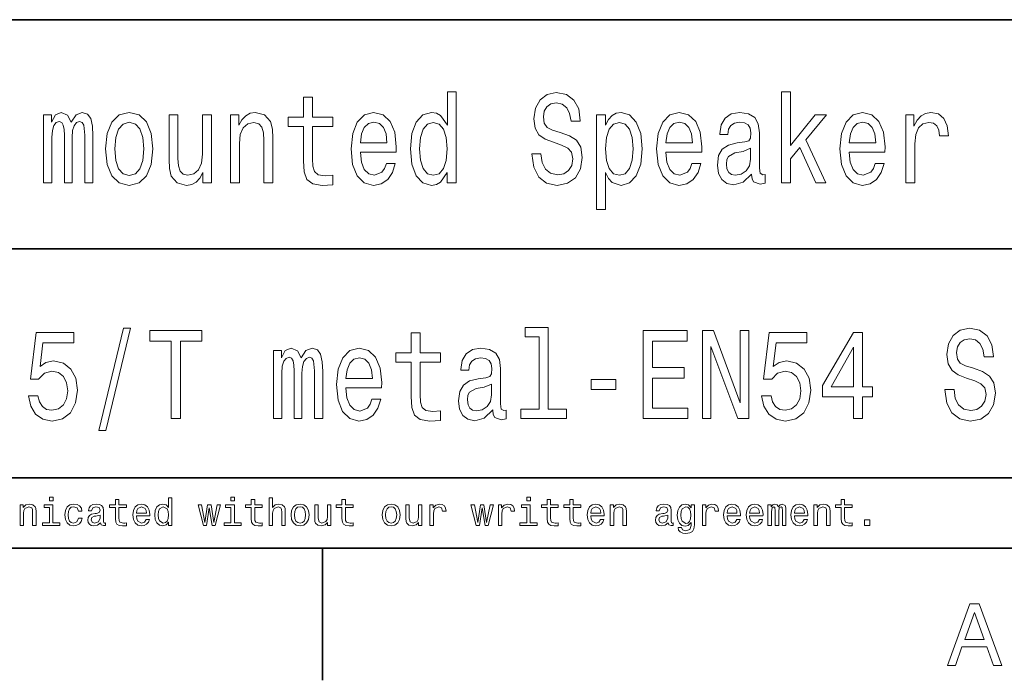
# Model space of a CAD drawing. Extents: x 0 to 354, y 0 to 250.
# Tile 5 of 9: x 234 to 290, y 2 to 40. Entities that reach past the tile are written whole.
import ezdxf

# ---------------------------------------------------------------- set-up
doc = ezdxf.new("R2010")
doc.units = 0

msp = doc.modelspace()

# ---------------------------------------------------------------- linework, layer by layer
at = {"color": 7, "lineweight": 35}
for p, q in [((154, 40), (319, 40)), ((154, 27), (319, 27)), ((154, 14), (319, 14)), ((10, 10), (344, 10)), ((154, 10), (344, 10))]:
    msp.add_line(p, q, dxfattribs=at)
at = {"color": 7, "lineweight": 35, "ltscale": 0.1875}
msp.add_line((251.199997, 10), (251.199997, 2.5), dxfattribs=at)
at = {"color": 7, "lineweight": 13}
for points in [[(258.284332, 31.331562), (258.284332, 30.73358), (258.791534, 30.73358), (258.791534, 35.90649), (258.29007, 35.90649), (258.29007, 34.011677), (257.903931, 34.559227), (257.667603, 34.688911), (257.396698, 34.739342), (256.906799, 34.595253), (256.526398, 34.191792), (256.278564, 33.543377), (256.192108, 32.671619), (256.278564, 31.799862), (256.526398, 31.144243), (256.906799, 30.73358), (257.396698, 30.596691), (257.667603, 30.647125), (257.909668, 30.776808)], [(263.604218, 32.383434), (263.079712, 32.383434), (263.194977, 31.619747), (263.483154, 31.057787), (263.926971, 30.71917), (264.526398, 30.596691), (265.120056, 30.711966), (265.563873, 31.028969), (265.846283, 31.526087), (265.950012, 32.181705), (265.863586, 32.772484), (265.62149, 33.154327), (265.229553, 33.40649), (264.705078, 33.593811), (264.255493, 33.730698), (263.961548, 33.889198), (263.794403, 34.119747), (263.742523, 34.479977), (263.794403, 34.804184), (263.944275, 35.049141), (264.174805, 35.214848), (264.491821, 35.272484), (264.814575, 35.200439), (265.068176, 35.005913), (265.235321, 34.681705), (265.31601, 34.242226), (265.840515, 34.242226), (265.840515, 34.256634), (265.748291, 34.933868), (265.477417, 35.43819), (265.050903, 35.755192), (264.474518, 35.863262), (263.95578, 35.755192), (263.552338, 35.452599), (263.292969, 34.984299), (263.200745, 34.379112), (263.275665, 33.838768), (263.49469, 33.471333), (263.840515, 33.226376), (264.313141, 33.039055), (264.779999, 32.873348), (265.131592, 32.714848), (265.344849, 32.484299), (265.419769, 32.109661), (265.350616, 31.727816), (265.171936, 31.439632), (264.901031, 31.259516), (264.549438, 31.20188), (264.157532, 31.28113), (263.857819, 31.511677), (263.667603, 31.886318)], [(277.269928, 30.73358), (277.77713, 30.73358), (277.77713, 32.095253), (278.307373, 32.736462), (279.218048, 30.73358), (279.788635, 30.73358), (278.653198, 33.175941), (279.817474, 34.602455), (279.177704, 34.602455), (277.77713, 32.85894), (277.77713, 35.90649), (277.269928, 35.90649)], [(250.12294, 33.932426), (250.12294, 31.994387), (250.157516, 31.367586), (250.318909, 30.935308), (250.641663, 30.683147), (251.189209, 30.596691), (251.788635, 30.632715), (251.788635, 31.180265), (251.350601, 31.137037), (250.952911, 31.194675), (250.739655, 31.37479), (250.64743, 31.677383), (250.630142, 32.102455), (250.630142, 33.932426), (251.788635, 33.932426), (251.788635, 34.472771), (250.630142, 34.472771), (250.630142, 35.603897), (250.12294, 35.603897), (250.12294, 34.472771), (249.246857, 34.472771), (249.246857, 33.932426)], [(235.362137, 30.73358), (235.828995, 30.73358), (235.828995, 33.320034), (235.857803, 33.709084), (235.94426, 33.990063), (236.076828, 34.155769), (236.249741, 34.220612), (236.388062, 34.162975), (236.480286, 34.018883), (236.526398, 33.773926), (236.543686, 33.449718), (236.543686, 30.73358), (236.98172, 30.73358), (236.98172, 33.320034), (237.010544, 33.701878), (237.097, 33.982861), (237.235336, 34.155769), (237.408234, 34.220612), (237.54657, 34.162975), (237.638794, 34.018883), (237.696426, 33.449718), (237.696426, 30.73358), (238.163284, 30.73358), (238.163284, 33.40649), (238.13446, 33.961246), (238.042252, 34.386318), (237.857803, 34.645683), (237.55809, 34.739342), (237.206512, 34.595253), (236.935623, 34.177383), (236.722366, 34.588047), (236.365021, 34.739342), (236.036484, 34.595253), (235.811707, 34.191792), (235.811707, 34.602455), (235.362137, 34.602455)], [(238.883743, 32.664413), (238.975967, 31.785454), (239.241089, 31.137037), (239.661835, 30.73358), (240.226685, 30.596691), (240.785767, 30.73358), (241.206512, 31.129833), (241.471649, 31.778248), (241.569626, 32.664413), (241.471649, 33.543377), (241.206512, 34.198997), (240.785767, 34.595253), (240.226685, 34.739342), (239.661835, 34.595253), (239.241089, 34.191792), (238.975967, 33.543377)], [(245.973083, 30.73358), (246.480286, 30.73358), (246.480286, 32.96701), (246.532166, 33.478535), (246.69931, 33.853176), (246.958679, 34.083725), (247.304489, 34.170177), (247.581146, 34.098133), (247.754059, 33.90361), (247.840515, 33.579399), (247.869339, 33.147125), (247.869339, 30.73358), (248.376541, 30.73358), (248.376541, 33.276806), (248.353485, 33.788334), (248.249741, 34.213406), (247.909683, 34.602455), (247.379425, 34.739342), (247.08548, 34.688911), (246.837631, 34.552025), (246.624374, 34.321476), (246.45723, 34.011677), (246.45723, 34.602455), (245.973083, 34.602455)], [(253.356369, 32.484299), (255.385178, 32.484299), (255.390945, 32.77969), (255.298737, 33.608219), (255.04512, 34.227818), (254.641663, 34.602455), (254.105652, 34.739342), (253.581146, 34.595253), (253.177689, 34.191792), (252.91832, 33.536175), (252.826111, 32.671619), (252.912567, 31.785454), (253.171921, 31.137037), (253.569626, 30.73358), (254.088348, 30.596691), (254.537918, 30.690351), (254.906799, 30.935308), (255.177689, 31.324358), (255.333313, 31.84309), (254.831863, 31.84309), (254.728119, 31.554905), (254.578262, 31.338766), (254.151749, 31.165855), (253.823227, 31.245108), (253.575378, 31.497269), (253.414001, 31.90793), (253.356369, 32.462685)], [(267.269897, 34.004475), (267.269897, 34.602455), (266.762695, 34.602455), (266.762695, 29.23502), (267.269897, 29.23502), (267.269897, 31.324358), (267.448578, 30.985741), (267.65033, 30.762398), (268.157532, 30.596691), (268.641663, 30.73358), (269.022064, 31.144243), (269.269897, 31.792658), (269.362122, 32.671619), (269.269897, 33.543377), (269.022064, 34.191792), (268.641663, 34.595253), (268.157532, 34.739342), (267.880859, 34.696114), (267.644562, 34.559227), (267.44281, 34.328682)], [(270.705078, 32.484299), (272.733887, 32.484299), (272.739655, 32.77969), (272.64743, 33.608219), (272.393829, 34.227818), (271.990387, 34.602455), (271.454346, 34.739342), (270.929871, 34.595253), (270.526398, 34.191792), (270.267029, 33.536175), (270.174805, 32.671619), (270.261261, 31.785454), (270.52063, 31.137037), (270.918335, 30.73358), (271.437073, 30.596691), (271.886627, 30.690351), (272.255493, 30.935308), (272.526398, 31.324358), (272.682007, 31.84309), (272.180573, 31.84309), (272.076843, 31.554905), (271.926971, 31.338766), (271.500458, 31.165855), (271.171936, 31.245108), (270.924103, 31.497269), (270.762695, 31.90793), (270.705078, 32.462685)], [(275.569641, 31.237902), (275.569641, 31.21629), (275.59845, 30.971333), (275.684906, 30.798422), (276.048004, 30.661533), (276.330444, 30.71917), (276.330444, 31.209084), (276.209412, 31.187469), (276.048004, 31.28113), (276.019196, 31.569315), (276.019196, 33.572197), (275.950043, 34.083725), (275.748291, 34.443954), (275.396729, 34.660091), (274.901031, 34.739342), (274.416901, 34.652889), (274.05954, 34.407932), (273.834747, 34.026085), (273.759827, 33.521763), (273.759827, 33.478535), (274.215149, 33.478535), (274.255493, 33.781132), (274.382324, 33.997269), (274.589813, 34.126953), (274.883759, 34.177383), (275.166168, 34.141361), (275.367889, 34.033291), (275.488953, 33.84597), (275.529297, 33.586605), (275.506226, 33.284012), (275.414001, 33.132713), (275.183472, 33.060669), (274.75119, 33.003033), (274.255493, 32.873348), (273.903931, 32.642803), (273.696442, 32.28257), (273.633026, 31.74943), (273.690674, 31.273926), (273.869324, 30.9209), (274.157532, 30.697557), (274.555206, 30.618305), (275.091248, 30.769602)], [(281.114288, 32.484299), (283.143127, 32.484299), (283.148865, 32.77969), (283.056671, 33.608219), (282.80307, 34.227818), (282.399597, 34.602455), (281.863586, 34.739342), (281.339081, 34.595253), (280.935608, 34.191792), (280.67627, 33.536175), (280.584045, 32.671619), (280.670502, 31.785454), (280.929871, 31.137037), (281.327545, 30.73358), (281.846283, 30.596691), (282.295837, 30.690351), (282.664734, 30.935308), (282.935608, 31.324358), (283.091248, 31.84309), (282.589813, 31.84309), (282.486053, 31.554905), (282.336182, 31.338766), (281.909698, 31.165855), (281.581146, 31.245108), (281.333313, 31.497269), (281.171936, 31.90793), (281.114288, 32.462685)], [(284.330444, 30.73358), (284.837646, 30.73358), (284.837646, 32.945396), (284.889526, 33.478535), (285.045135, 33.860382), (285.298737, 34.090927), (285.638794, 34.170177), (285.892395, 34.119747), (286.082581, 33.975655), (286.197876, 33.730698), (286.23822, 33.399284), (286.75119, 33.399284), (286.682007, 33.982861), (286.491821, 34.400726), (286.174805, 34.652889), (285.742554, 34.739342), (285.448608, 34.681705), (285.195007, 34.537613), (284.970215, 34.292656), (284.791534, 33.961246), (284.791534, 34.602455), (284.330444, 34.602455)], [(239.402481, 32.671619), (239.454346, 33.320034), (239.615738, 33.788334), (239.875092, 34.076519), (240.226685, 34.177383), (240.57251, 34.076519), (240.831879, 33.79554), (240.993256, 33.320034), (241.050888, 32.671619), (240.993256, 32.015999), (240.831879, 31.540497), (240.57251, 31.252312), (240.226685, 31.158651), (239.875092, 31.252312), (239.615738, 31.540497), (239.454346, 32.015999)], [(244.889511, 34.602455), (244.382309, 34.602455), (244.382309, 32.369026), (244.324661, 31.850294), (244.157516, 31.475655), (243.898148, 31.245108), (243.55809, 31.173061), (243.287201, 31.230698), (243.114288, 31.403608), (243.016312, 31.698997), (242.993256, 32.116863), (242.993256, 34.602455), (242.486053, 34.602455), (242.486053, 32.059227), (242.503342, 31.547701), (242.612854, 31.122629), (242.947144, 30.73358), (243.48317, 30.596691), (243.771347, 30.647125), (244.019196, 30.776808), (244.232452, 31.000151), (244.405365, 31.324358), (244.405365, 30.73358), (244.889511, 30.73358)], [(253.356369, 33.017441), (253.419769, 33.514561), (253.575378, 33.881996), (253.811691, 34.105339), (254.12294, 34.184589), (254.428406, 34.105339), (254.664719, 33.881996), (254.808807, 33.514561), (254.860687, 33.017441)], [(257.483154, 34.170177), (257.817444, 34.069313), (258.071075, 33.788334), (258.220917, 33.320034), (258.278564, 32.671619), (258.220917, 32.015999), (258.071075, 31.547701), (257.817444, 31.259516), (257.483154, 31.165855), (257.166168, 31.259516), (256.924072, 31.547701), (256.762695, 32.023205), (256.710815, 32.671619), (256.762695, 33.312832), (256.924072, 33.781132), (257.166168, 34.069313)], [(268.071075, 31.165855), (267.731018, 31.259516), (267.483154, 31.547701), (267.327545, 32.015999), (267.275665, 32.671619), (267.327545, 33.320034), (267.483154, 33.788334), (267.731018, 34.069313), (268.071075, 34.170177), (268.382294, 34.069313), (268.630127, 33.781132), (268.785767, 33.312832), (268.843384, 32.671619), (268.785767, 32.023205), (268.630127, 31.547701), (268.382294, 31.259516)], [(270.705078, 33.017441), (270.768463, 33.514561), (270.924103, 33.881996), (271.1604, 34.105339), (271.471649, 34.184589), (271.77713, 34.105339), (272.013428, 33.881996), (272.157532, 33.514561), (272.209412, 33.017441)], [(281.114288, 33.017441), (281.177704, 33.514561), (281.333313, 33.881996), (281.569641, 34.105339), (281.880859, 34.184589), (282.18634, 34.105339), (282.422668, 33.881996), (282.566742, 33.514561), (282.618622, 33.017441)], [(275.511993, 32.088047), (275.44281, 31.713408), (275.258392, 31.425222), (274.98172, 31.237902), (274.641663, 31.173061), (274.422668, 31.209084), (274.267029, 31.324358), (274.169067, 31.526087), (274.140228, 31.807066), (274.1633, 32.059227), (274.255493, 32.239342), (274.62439, 32.441071), (275.091248, 32.527527), (275.511993, 32.700439)], [(238.500687, 16.682297), (238.898376, 16.682297), (240.293182, 22.489212), (239.88974, 22.489212)], [(263.503571, 21.992096), (263.503571, 17.885468), (262.460358, 17.885468), (262.460358, 17.352325), (265.048248, 17.352325), (265.048248, 17.885468), (264.010773, 17.885468), (264.010773, 22.525236), (262.708191, 22.525236), (262.708191, 21.992096)], [(287.065552, 19.002182), (286.541046, 19.002182), (286.656311, 18.238493), (286.944519, 17.676533), (287.388306, 17.337915), (287.987732, 17.215437), (288.58139, 17.330711), (289.025208, 17.647715), (289.307617, 18.144833), (289.411377, 18.800453), (289.32489, 19.39123), (289.082825, 19.773075), (288.690918, 20.025236), (288.166412, 20.212555), (287.716827, 20.349443), (287.422882, 20.507946), (287.255737, 20.738493), (287.203857, 21.098722), (287.255737, 21.422932), (287.405609, 21.667887), (287.636139, 21.833593), (287.953156, 21.89123), (288.275909, 21.819183), (288.52951, 21.62466), (288.696655, 21.300453), (288.777344, 20.860971), (289.301849, 20.860971), (289.301849, 20.87538), (289.209625, 21.552614), (288.938721, 22.056936), (288.512238, 22.37394), (287.935852, 22.482008), (287.417114, 22.37394), (287.013672, 22.071346), (286.754303, 21.603046), (286.662079, 20.997858), (286.737, 20.457512), (286.956024, 20.090078), (287.301849, 19.845121), (287.774475, 19.657801), (288.241333, 19.492094), (288.592926, 19.333593), (288.806183, 19.103046), (288.881104, 18.728407), (288.811951, 18.346561), (288.63327, 18.058378), (288.362366, 17.878262), (288.010803, 17.820625), (287.618866, 17.899876), (287.319153, 18.130423), (287.128937, 18.505064)], [(234.500687, 18.656361), (234.627487, 18.065582), (234.909912, 17.604486), (235.32489, 17.316303), (235.855148, 17.208233), (236.437286, 17.337915), (236.892609, 17.690943), (237.180801, 18.252901), (237.290314, 18.973362), (237.192322, 19.643391), (236.915665, 20.169329), (236.483398, 20.507946), (235.924316, 20.630423), (235.492035, 20.543968), (235.157745, 20.306215), (235.319122, 21.653479), (237.071289, 21.653479), (237.071289, 22.244255), (234.932968, 22.244255), (234.615967, 19.59296), (235.077057, 19.59296), (235.411346, 19.931576), (235.83786, 20.054054), (236.206741, 19.974804), (236.489151, 19.744257), (236.667831, 19.39123), (236.731232, 18.93734), (236.667831, 18.48345), (236.483398, 18.130423), (236.200974, 17.90708), (235.83786, 17.827829), (235.532379, 17.878262), (235.296082, 18.043968), (235.123169, 18.303333), (235.036713, 18.656361)], [(242.604431, 17.352325), (243.134689, 17.352325), (243.134689, 21.747139), (244.345062, 21.747139), (244.345062, 22.352325), (241.38829, 22.352325), (241.38829, 21.747139), (242.604431, 21.747139)], [(256.235565, 20.551172), (256.235565, 18.613132), (256.270142, 17.986332), (256.431519, 17.554054), (256.754303, 17.301893), (257.301849, 17.215437), (257.901276, 17.251461), (257.901276, 17.799011), (257.463226, 17.755783), (257.065521, 17.813421), (256.852264, 17.993536), (256.760071, 18.296129), (256.742767, 18.721201), (256.742767, 20.551172), (257.901276, 20.551172), (257.901276, 21.091518), (256.742767, 21.091518), (256.742767, 22.222643), (256.235565, 22.222643), (256.235565, 21.091518), (255.359482, 21.091518), (255.359482, 20.551172)], [(269.417114, 17.352325), (271.953125, 17.352325), (271.953125, 17.957512), (269.947388, 17.957512), (269.947388, 19.650597), (271.734131, 19.650597), (271.734131, 20.248579), (269.947388, 20.248579), (269.947388, 21.747139), (271.907043, 21.747139), (271.907043, 22.352325), (269.417114, 22.352325)], [(272.783112, 17.352325), (273.261505, 17.352325), (273.261505, 21.451748), (274.794647, 17.352325), (275.411346, 17.352325), (275.411346, 22.352325), (274.927216, 22.352325), (274.927216, 18.252901), (273.411346, 22.352325), (272.783112, 22.352325)], [(276.137573, 18.656361), (276.264374, 18.065582), (276.546814, 17.604486), (276.961792, 17.316303), (277.492065, 17.208233), (278.074188, 17.337915), (278.52951, 17.690943), (278.817688, 18.252901), (278.927216, 18.973362), (278.829224, 19.643391), (278.552551, 20.169329), (278.1203, 20.507946), (277.561218, 20.630423), (277.128937, 20.543968), (276.794647, 20.306215), (276.956024, 21.653479), (278.708191, 21.653479), (278.708191, 22.244255), (276.569855, 22.244255), (276.252869, 19.59296), (276.713959, 19.59296), (277.048248, 19.931576), (277.474762, 20.054054), (277.843628, 19.974804), (278.126038, 19.744257), (278.304749, 19.39123), (278.368134, 18.93734), (278.304749, 18.48345), (278.1203, 18.130423), (277.83786, 17.90708), (277.474762, 17.827829), (277.169281, 17.878262), (276.932983, 18.043968), (276.760071, 18.303333), (276.673615, 18.656361)], [(281.353729, 17.352325), (281.872437, 17.352325), (281.872437, 18.591518), (282.443054, 18.591518), (282.443054, 19.167887), (281.872437, 19.167887), (281.872437, 22.244255), (281.347961, 22.244255), (279.595795, 19.225525), (279.595795, 18.591518), (281.353729, 18.591518)], [(248.41423, 17.352325), (248.881088, 17.352325), (248.881088, 19.938782), (248.909912, 20.327829), (248.996368, 20.60881), (249.128937, 20.774515), (249.301834, 20.839357), (249.44017, 20.781719), (249.532379, 20.637629), (249.578491, 20.392672), (249.595795, 20.068464), (249.595795, 17.352325), (250.033829, 17.352325), (250.033829, 19.938782), (250.062653, 20.320625), (250.149109, 20.601604), (250.28743, 20.774515), (250.460342, 20.839357), (250.598663, 20.781719), (250.690887, 20.637629), (250.74852, 20.068464), (250.74852, 17.352325), (251.215378, 17.352325), (251.215378, 20.025236), (251.186569, 20.57999), (251.094345, 21.005062), (250.909912, 21.264429), (250.610199, 21.358089), (250.258606, 21.213997), (249.987717, 20.796129), (249.77446, 21.206793), (249.417114, 21.358089), (249.088577, 21.213997), (248.8638, 20.810539), (248.8638, 21.221201), (248.41423, 21.221201)], [(252.52951, 19.103046), (254.558319, 19.103046), (254.564087, 19.398436), (254.471863, 20.226965), (254.218262, 20.846561), (253.814804, 21.221201), (253.278778, 21.358089), (252.754288, 21.213997), (252.35083, 20.810539), (252.091461, 20.154919), (251.999237, 19.290365), (252.085693, 18.404198), (252.345062, 17.755783), (252.742767, 17.352325), (253.26149, 17.215437), (253.71106, 17.309097), (254.079941, 17.554054), (254.35083, 17.943104), (254.506454, 18.461836), (254.005005, 18.461836), (253.90126, 18.173651), (253.751404, 17.957512), (253.32489, 17.784601), (252.996368, 17.863853), (252.748535, 18.116014), (252.587143, 18.526676), (252.52951, 19.081432)], [(260.8638, 17.856647), (260.8638, 17.835033), (260.892609, 17.590078), (260.979065, 17.417168), (261.342194, 17.280279), (261.624603, 17.337915), (261.624603, 17.827829), (261.503571, 17.806215), (261.342194, 17.899876), (261.313354, 18.188061), (261.313354, 20.190943), (261.244202, 20.702469), (261.04248, 21.0627), (260.690887, 21.278839), (260.195221, 21.358089), (259.71106, 21.271633), (259.353699, 21.026676), (259.128937, 20.644833), (259.054016, 20.140511), (259.054016, 20.097282), (259.509338, 20.097282), (259.549683, 20.399876), (259.676483, 20.616014), (259.883972, 20.745697), (260.177917, 20.796129), (260.460327, 20.760107), (260.662079, 20.652037), (260.783112, 20.464718), (260.823456, 20.205351), (260.800415, 19.902758), (260.708191, 19.751461), (260.477631, 19.679415), (260.045349, 19.621778), (259.549683, 19.492094), (259.19809, 19.261547), (258.990601, 18.901318), (258.927216, 18.368176), (258.984833, 17.892672), (259.163513, 17.539646), (259.451691, 17.316303), (259.849396, 17.237051), (260.385406, 17.388348)], [(280.079956, 19.167887), (281.353729, 21.408522), (281.353729, 19.167887)], [(252.52951, 19.636187), (252.592911, 20.133305), (252.748535, 20.50074), (252.984833, 20.724083), (253.296082, 20.803333), (253.601547, 20.724083), (253.83786, 20.50074), (253.981964, 20.133305), (254.033829, 19.636187)], [(266.460358, 19.002182), (267.855164, 19.002182), (267.855164, 19.571346), (266.460358, 19.571346)], [(260.806152, 18.706793), (260.737, 18.332153), (260.552551, 18.043968), (260.275909, 17.856647), (259.935852, 17.791807), (259.716827, 17.827829), (259.561218, 17.943104), (259.463226, 18.144833), (259.434418, 18.425812), (259.457458, 18.677975), (259.549683, 18.858089), (259.918549, 19.059818), (260.385406, 19.146273), (260.806152, 19.319183)], [(235.898743, 12.89817), (235.898743, 12.680778), (235.691208, 12.680778), (235.691208, 12.89817)], [(246.203094, 12.89817), (246.203094, 12.680778), (245.995544, 12.680778), (245.995544, 12.89817)], [(263.007416, 12.89817), (263.007416, 12.680778), (262.799866, 12.680778), (262.799866, 12.89817)], [(234.021713, 11.289474), (234.021713, 12.463387), (234.208527, 12.463387), (234.208527, 12.305778), (234.352722, 12.456423), (234.556702, 12.506865), (234.757446, 12.467632), (234.885834, 12.352313), (234.923553, 12.253638), (234.934753, 12.077857), (234.934753, 12.017735), (234.934753, 11.289474), (234.739105, 11.289474), (234.739105, 12.037436), (234.726913, 12.187487), (234.690369, 12.284378), (234.527481, 12.354691), (234.298889, 12.256525), (234.237732, 12.138743), (234.217361, 11.981729), (234.217361, 11.289474)], [(235.891266, 11.441648), (236.282578, 11.441648), (236.282578, 11.289474), (235.304321, 11.289474), (235.304321, 11.441648), (235.695618, 11.441648), (235.695618, 12.311213), (235.391266, 12.311213), (235.391266, 12.463387), (235.891266, 12.463387)], [(237.339294, 12.093822), (237.261017, 12.286757), (237.064178, 12.354691), (236.935822, 12.324332), (236.840149, 12.233257), (236.78067, 12.086306), (236.760834, 11.888319), (236.780289, 11.686892), (236.838623, 11.539813), (236.933899, 11.449884), (237.064178, 11.419909), (237.257446, 11.495826), (237.347794, 11.702517), (237.543457, 11.702517), (237.501282, 11.523551), (237.400604, 11.385431), (237.251617, 11.297158), (237.064514, 11.267735), (236.85434, 11.308496), (236.69664, 11.430778), (236.598053, 11.625666), (236.565186, 11.884243), (236.598846, 12.143372), (236.69986, 12.340594), (236.859894, 12.465298), (237.070618, 12.506865), (237.258972, 12.478884), (237.406891, 12.394942), (237.504303, 12.2637), (237.541077, 12.093822)], [(238.587952, 11.43961), (238.412506, 11.310703), (238.210907, 11.267735), (238.06781, 11.289686), (237.959885, 11.35554), (237.89212, 11.460117), (237.869537, 11.598237), (237.892761, 11.747524), (237.962433, 11.852993), (238.089172, 11.922371), (238.2836, 11.963387), (238.363068, 11.973916), (238.519501, 12.03285), (238.57164, 12.15802), (238.513382, 12.306627), (238.333527, 12.354691), (238.148743, 12.294569), (238.086914, 12.115561), (237.91301, 12.115561), (237.91301, 12.131186), (237.941498, 12.287477), (238.026978, 12.406491), (238.162369, 12.481771), (238.340668, 12.506865), (238.52713, 12.484999), (238.657913, 12.419399), (238.735107, 12.307858), (238.760834, 12.14817), (238.760834, 11.542871), (238.775604, 11.447083), (238.827072, 11.424324), (238.843201, 11.426023), (238.869537, 11.430778), (238.869537, 11.286757), (238.813828, 11.281661), (238.765259, 11.280302), (238.632263, 11.318686), (238.587952, 11.432816)], [(239.434753, 12.311213), (239.108658, 12.311213), (239.108658, 12.463387), (239.434753, 12.463387), (239.434753, 12.767735), (239.630402, 12.767735), (239.630402, 12.463387), (240.065186, 12.463387), (240.065186, 12.311213), (239.630402, 12.311213), (239.630402, 11.727653), (239.64505, 11.567115), (239.688995, 11.476125), (239.900452, 11.419909), (239.971771, 11.423306), (240.065186, 11.433496), (240.065186, 11.273849), (239.928284, 11.269094), (239.838287, 11.267735), (239.646881, 11.289558), (239.523743, 11.355031), (239.457001, 11.483088), (239.434753, 11.692666)], [(240.630402, 11.832952), (240.630402, 11.826498), (240.650482, 11.65785), (240.710724, 11.528944), (240.929321, 11.419909), (241.091507, 11.477143), (241.184067, 11.6373), (241.370544, 11.6373), (241.31459, 11.48538), (241.211914, 11.367938), (241.072235, 11.292786), (240.905197, 11.267735), (240.711151, 11.309302), (240.561783, 11.434005), (240.466507, 11.630718), (240.434753, 11.888319), (240.467194, 12.143117), (240.564499, 12.339576), (240.71608, 12.465042), (240.911316, 12.506865), (241.113129, 12.468227), (241.26474, 12.352313), (241.359634, 12.167276), (241.391266, 11.921267), (241.390762, 11.86607), (241.389221, 11.832952)], [(240.630402, 11.985126), (241.195618, 11.985126), (241.177399, 12.141291), (241.122757, 12.257884), (240.918793, 12.354691), (240.713959, 12.258393), (240.655533, 12.141928)], [(242.454437, 11.471199), (242.315186, 11.318855), (242.123596, 11.267735), (241.939377, 11.309684), (241.796326, 11.435534), (241.704483, 11.632629), (241.673874, 11.888319), (241.704483, 12.143117), (241.796326, 12.339576), (241.939377, 12.465042), (242.123596, 12.506865), (242.313141, 12.457273), (242.456482, 12.305438), (242.456482, 12.854691), (242.65213, 12.854691), (242.65213, 11.289474), (242.454437, 11.289474)], [(242.157227, 12.354691), (241.946472, 12.23105), (241.888763, 12.083547), (241.869537, 11.888319), (241.888763, 11.692411), (241.946472, 11.544229), (242.157227, 11.419909), (242.283722, 11.450012), (242.376495, 11.540322), (242.433426, 11.687529), (242.452408, 11.888319), (242.433426, 12.088217), (242.376495, 12.234786)], [(244.608658, 11.289474), (244.434738, 11.289474), (244.130402, 12.463387), (244.323669, 12.463387), (244.519653, 11.466784), (244.673874, 12.463387), (244.869522, 12.463387), (245.021698, 11.466784), (245.217682, 12.463387), (245.412994, 12.463387), (245.108658, 11.289474), (244.934738, 11.289474), (244.772369, 12.286077)], [(246.195618, 11.441648), (246.586914, 11.441648), (246.586914, 11.289474), (245.608658, 11.289474), (245.608658, 11.441648), (245.999969, 11.441648), (245.999969, 12.311213), (245.695618, 12.311213), (245.695618, 12.463387), (246.195618, 12.463387)], [(247.15213, 12.311213), (246.82605, 12.311213), (246.82605, 12.463387), (247.15213, 12.463387), (247.15213, 12.767735), (247.347778, 12.767735), (247.347778, 12.463387), (247.782562, 12.463387), (247.782562, 12.311213), (247.347778, 12.311213), (247.347778, 11.727653), (247.362427, 11.567115), (247.406372, 11.476125), (247.617828, 11.419909), (247.689148, 11.423306), (247.782562, 11.433496), (247.782562, 11.273849), (247.645676, 11.269094), (247.555664, 11.267735), (247.364258, 11.289558), (247.241119, 11.355031), (247.174377, 11.483088), (247.15213, 11.692666)], [(248.173874, 11.289474), (248.173874, 12.854691), (248.369522, 12.854691), (248.369522, 12.31427), (248.507767, 12.457442), (248.709198, 12.506865), (248.909607, 12.467632), (249.037994, 12.352313), (249.075714, 12.253638), (249.086914, 12.077857), (249.086914, 12.017735), (249.086914, 11.289474), (248.891266, 11.289474), (248.891266, 12.037436), (248.879074, 12.187487), (248.842529, 12.284378), (248.679642, 12.354691), (248.45105, 12.256525), (248.389893, 12.138743), (248.369522, 11.981729), (248.369522, 11.289474)], [(249.412994, 11.886281), (249.446838, 12.146641), (249.54837, 12.342802), (249.709747, 12.465849), (249.923187, 12.506865), (250.13829, 12.465977), (250.299896, 12.343312), (250.401031, 12.147278), (250.434738, 11.886281), (250.401031, 11.626175), (250.299896, 11.430778), (250.13829, 11.308496), (249.923187, 11.267735), (249.709747, 11.308622), (249.54837, 11.431288), (249.446838, 11.626812)], [(249.608643, 11.888319), (249.62912, 11.688803), (249.690521, 11.541342), (249.789612, 11.450267), (249.923187, 11.419909), (250.057785, 11.450267), (250.157227, 11.541342), (250.218628, 11.688803), (250.23909, 11.888319), (250.21875, 12.08758), (250.157745, 12.234277), (250.058426, 12.324587), (249.923187, 12.354691), (249.788971, 12.324587), (249.690002, 12.234277), (249.628998, 12.08758)], [(251.673859, 12.463387), (251.673859, 11.289474), (251.487045, 11.289474), (251.487045, 11.465764), (251.342865, 11.316987), (251.138885, 11.267735), (250.938141, 11.306288), (250.808716, 11.419909), (250.772034, 11.516715), (250.760834, 11.68961), (250.760834, 11.748373), (250.760834, 12.463387), (250.956482, 12.463387), (250.956482, 11.706594), (251.006226, 11.486824), (251.168091, 11.419909), (251.396698, 11.515187), (251.457825, 11.629954), (251.47821, 11.783699), (251.47821, 12.463387)], [(252.304291, 12.311213), (251.97821, 12.311213), (251.97821, 12.463387), (252.304291, 12.463387), (252.304291, 12.767735), (252.499954, 12.767735), (252.499954, 12.463387), (252.934738, 12.463387), (252.934738, 12.311213), (252.499954, 12.311213), (252.499954, 11.727653), (252.514603, 11.567115), (252.558548, 11.476125), (252.769989, 11.419909), (252.841324, 11.423306), (252.934738, 11.433496), (252.934738, 11.273849), (252.797852, 11.269094), (252.707825, 11.267735), (252.516418, 11.289558), (252.393295, 11.355031), (252.326538, 11.483088), (252.304291, 11.692666)], [(254.586914, 11.886281), (254.620743, 12.146641), (254.72226, 12.342802), (254.883652, 12.465849), (255.097092, 12.506865), (255.312195, 12.465977), (255.473785, 12.343312), (255.574921, 12.147278), (255.608643, 11.886281), (255.574921, 11.626175), (255.473785, 11.430778), (255.312195, 11.308496), (255.097092, 11.267735), (254.883652, 11.308622), (254.72226, 11.431288), (254.620743, 11.626812)], [(254.782562, 11.888319), (254.803024, 11.688803), (254.86441, 11.541342), (254.963516, 11.450267), (255.097092, 11.419909), (255.231689, 11.450267), (255.331131, 11.541342), (255.392532, 11.688803), (255.412994, 11.888319), (255.392654, 12.08758), (255.331635, 12.234277), (255.23233, 12.324587), (255.097092, 12.354691), (254.962875, 12.324587), (254.863907, 12.234277), (254.802887, 12.08758)], [(256.847778, 12.463387), (256.847778, 11.289474), (256.66095, 11.289474), (256.66095, 11.465764), (256.516754, 11.316987), (256.312775, 11.267735), (256.11203, 11.306288), (255.98262, 11.419909), (255.945938, 11.516715), (255.934723, 11.68961), (255.934723, 11.748373), (255.934723, 12.463387), (256.130371, 12.463387), (256.130371, 11.706594), (256.180145, 11.486824), (256.34198, 11.419909), (256.570587, 11.515187), (256.631744, 11.629954), (256.6521, 11.783699), (256.6521, 12.463387)], [(257.304291, 11.289474), (257.304291, 12.463387), (257.482605, 12.463387), (257.482605, 12.284378), (257.634125, 12.44946), (257.839294, 12.506865), (258.003784, 12.481262), (258.12085, 12.404453), (258.191681, 12.275589), (258.217346, 12.093822), (258.021667, 12.093822), (257.9646, 12.287945), (257.798523, 12.354691), (257.576874, 12.252449), (257.519165, 12.127449), (257.499939, 11.956933), (257.499939, 11.289474)], [(260.108643, 11.289474), (259.934723, 11.289474), (259.630371, 12.463387), (259.823639, 12.463387), (260.019653, 11.466784), (260.173859, 12.463387), (260.369507, 12.463387), (260.521667, 11.466784), (260.717651, 12.463387), (260.912964, 12.463387), (260.608643, 11.289474), (260.434723, 11.289474), (260.272339, 12.286077)], [(261.195587, 11.289474), (261.195587, 12.463387), (261.373901, 12.463387), (261.373901, 12.284378), (261.525421, 12.44946), (261.730591, 12.506865), (261.895081, 12.481262), (262.012146, 12.404453), (262.082977, 12.275589), (262.108643, 12.093822), (261.912964, 12.093822), (261.855896, 12.287945), (261.689819, 12.354691), (261.46817, 12.252449), (261.410461, 12.127449), (261.391235, 11.956933), (261.391235, 11.289474)], [(262.999939, 11.441648), (263.391235, 11.441648), (263.391235, 11.289474), (262.412964, 11.289474), (262.412964, 11.441648), (262.804291, 11.441648), (262.804291, 12.311213), (262.499939, 12.311213), (262.499939, 12.463387), (262.999939, 12.463387)], [(263.956451, 12.311213), (263.630371, 12.311213), (263.630371, 12.463387), (263.956451, 12.463387), (263.956451, 12.767735), (264.1521, 12.767735), (264.1521, 12.463387), (264.586884, 12.463387), (264.586884, 12.311213), (264.1521, 12.311213), (264.1521, 11.727653), (264.166748, 11.567115), (264.210693, 11.476125), (264.42215, 11.419909), (264.493469, 11.423306), (264.586884, 11.433496), (264.586884, 11.273849), (264.450012, 11.269094), (264.359985, 11.267735), (264.168579, 11.289558), (264.045441, 11.355031), (263.978699, 11.483088), (263.956451, 11.692666)], [(265.239075, 12.311213), (264.912964, 12.311213), (264.912964, 12.463387), (265.239075, 12.463387), (265.239075, 12.767735), (265.434723, 12.767735), (265.434723, 12.463387), (265.869507, 12.463387), (265.869507, 12.311213), (265.434723, 12.311213), (265.434723, 11.727653), (265.449371, 11.567115), (265.493317, 11.476125), (265.704773, 11.419909), (265.776093, 11.423306), (265.869507, 11.433496), (265.869507, 11.273849), (265.732605, 11.269094), (265.642578, 11.267735), (265.451172, 11.289558), (265.328064, 11.355031), (265.261292, 11.483088), (265.239075, 11.692666)], [(266.434723, 11.832952), (266.434723, 11.826498), (266.454803, 11.65785), (266.515045, 11.528944), (266.733643, 11.419909), (266.895813, 11.477143), (266.988373, 11.6373), (267.174866, 11.6373), (267.118896, 11.48538), (267.016235, 11.367938), (266.876526, 11.292786), (266.709503, 11.267735), (266.515472, 11.309302), (266.366089, 11.434005), (266.270813, 11.630718), (266.239075, 11.888319), (266.271484, 12.143117), (266.368805, 12.339576), (266.520386, 12.465042), (266.715637, 12.506865), (266.917419, 12.468227), (267.069061, 12.352313), (267.16394, 12.167276), (267.195587, 11.921267), (267.195068, 11.86607), (267.193542, 11.832952)], [(266.434723, 11.985126), (266.999939, 11.985126), (266.98172, 12.141291), (266.927063, 12.257884), (266.723083, 12.354691), (266.51828, 12.258393), (266.459839, 12.141928)], [(267.543396, 11.289474), (267.543396, 12.463387), (267.730225, 12.463387), (267.730225, 12.305778), (267.87442, 12.456423), (268.0784, 12.506865), (268.279144, 12.467632), (268.407532, 12.352313), (268.445251, 12.253638), (268.456451, 12.077857), (268.456451, 12.017735), (268.456451, 11.289474), (268.260803, 11.289474), (268.260803, 12.037436), (268.248596, 12.187487), (268.212067, 12.284378), (268.049194, 12.354691), (267.820587, 12.256525), (267.75943, 12.138743), (267.739075, 11.981729), (267.739075, 11.289474)], [(270.827026, 11.43961), (270.651581, 11.310703), (270.449982, 11.267735), (270.306915, 11.289686), (270.198975, 11.35554), (270.131226, 11.460117), (270.108612, 11.598237), (270.131836, 11.747524), (270.201538, 11.852993), (270.328247, 11.922371), (270.522675, 11.963387), (270.602173, 11.973916), (270.758606, 12.03285), (270.81073, 12.15802), (270.752472, 12.306627), (270.572632, 12.354691), (270.387817, 12.294569), (270.326019, 12.115561), (270.1521, 12.115561), (270.1521, 12.131186), (270.180603, 12.287477), (270.266052, 12.406491), (270.401459, 12.481771), (270.579742, 12.506865), (270.766235, 12.484999), (270.897003, 12.419399), (270.974182, 12.307858), (270.999939, 12.14817), (270.999939, 11.542871), (271.014709, 11.447083), (271.066162, 11.424324), (271.082306, 11.426023), (271.108612, 11.430778), (271.108612, 11.286757), (271.052917, 11.281661), (271.004333, 11.280302), (270.871368, 11.318686), (270.827026, 11.432816)], [(272.326019, 11.328536), (272.297302, 11.102271), (272.211212, 10.94929), (272.060974, 10.862037), (271.839935, 10.832952), (271.654266, 10.855286), (271.514343, 10.922286), (271.426605, 11.028944), (271.397339, 11.170248), (271.397339, 11.180778), (271.579742, 11.180778), (271.645142, 11.033529), (271.842987, 10.985126), (272.062439, 11.057306), (272.130371, 11.293889), (272.130371, 11.448441), (271.968689, 11.288454), (271.79306, 11.245996), (271.611298, 11.288667), (271.469513, 11.416681), (271.378174, 11.617216), (271.347748, 11.877449), (271.378052, 12.13679), (271.469025, 12.336688), (271.610657, 12.464321), (271.79306, 12.506865), (271.981567, 12.454215), (272.130371, 12.29321), (272.130371, 12.463387), (272.326019, 12.463387)], [(271.543396, 11.877449), (271.562347, 11.676999), (271.619141, 11.525377), (271.828735, 11.39817), (271.95517, 11.429122), (272.048492, 11.52198), (272.106079, 11.672753), (272.125275, 11.877449), (272.106079, 12.081466), (272.048492, 12.231559), (271.95517, 12.323908), (271.828735, 12.354691), (271.619141, 12.229181), (271.562347, 12.078493)], [(272.782532, 11.289474), (272.782532, 12.463387), (272.960876, 12.463387), (272.960876, 12.284378), (273.112366, 12.44946), (273.317505, 12.506865), (273.481995, 12.481262), (273.599121, 12.404453), (273.669922, 12.275589), (273.695587, 12.093822), (273.499939, 12.093822), (273.442871, 12.287945), (273.276764, 12.354691), (273.055115, 12.252449), (272.997437, 12.127449), (272.97818, 11.956933), (272.97818, 11.289474)], [(274.173828, 11.832952), (274.173828, 11.826498), (274.193909, 11.65785), (274.25415, 11.528944), (274.472748, 11.419909), (274.634949, 11.477143), (274.727509, 11.6373), (274.914001, 11.6373), (274.858032, 11.48538), (274.755371, 11.367938), (274.615662, 11.292786), (274.448639, 11.267735), (274.254578, 11.309302), (274.105225, 11.434005), (274.009949, 11.630718), (273.97818, 11.888319), (274.01062, 12.143117), (274.107941, 12.339576), (274.259521, 12.465042), (274.454742, 12.506865), (274.656555, 12.468227), (274.808167, 12.352313), (274.903076, 12.167276), (274.934692, 11.921267), (274.934204, 11.86607), (274.932678, 11.832952)], [(274.173828, 11.985126), (274.739044, 11.985126), (274.720825, 12.141291), (274.666199, 12.257884), (274.462219, 12.354691), (274.257385, 12.258393), (274.198975, 12.141928)], [(275.456451, 11.832952), (275.456451, 11.826498), (275.476532, 11.65785), (275.536774, 11.528944), (275.755371, 11.419909), (275.917542, 11.477143), (276.010101, 11.6373), (276.196594, 11.6373), (276.140625, 11.48538), (276.037964, 11.367938), (275.898254, 11.292786), (275.731232, 11.267735), (275.537201, 11.309302), (275.387817, 11.434005), (275.292542, 11.630718), (275.260803, 11.888319), (275.293213, 12.143117), (275.390533, 12.339576), (275.542114, 12.465042), (275.737366, 12.506865), (275.939148, 12.468227), (276.09079, 12.352313), (276.185669, 12.167276), (276.217316, 11.921267), (276.216797, 11.86607), (276.215271, 11.832952)], [(275.456451, 11.985126), (276.021667, 11.985126), (276.003448, 12.141291), (275.948792, 12.257884), (275.744812, 12.354691), (275.540009, 12.258393), (275.481567, 12.141928)], [(276.499908, 11.289474), (276.499908, 12.463387), (276.688446, 12.463387), (276.688446, 12.346199), (276.769775, 12.465085), (276.885101, 12.506865), (277.012817, 12.464066), (277.088562, 12.341784), (277.185883, 12.466614), (277.308014, 12.506865), (277.472076, 12.417531), (277.509277, 12.295078), (277.521667, 12.106389), (277.521667, 11.289474), (277.325989, 11.289474), (277.325989, 12.119297), (277.305969, 12.302042), (277.238708, 12.354691), (277.143768, 12.281152), (277.108612, 12.079556), (277.108612, 11.289474), (276.912964, 11.289474), (276.912964, 12.119297), (276.89209, 12.301023), (276.822937, 12.354691), (276.729889, 12.28217), (276.695557, 12.079556), (276.695557, 11.289474)], [(277.999939, 11.832952), (277.999939, 11.826498), (278.02002, 11.65785), (278.080261, 11.528944), (278.298828, 11.419909), (278.461029, 11.477143), (278.553589, 11.6373), (278.740082, 11.6373), (278.684113, 11.48538), (278.581451, 11.367938), (278.441742, 11.292786), (278.274719, 11.267735), (278.080688, 11.309302), (277.931305, 11.434005), (277.836029, 11.630718), (277.80426, 11.888319), (277.8367, 12.143117), (277.934021, 12.339576), (278.085602, 12.465042), (278.280823, 12.506865), (278.482635, 12.468227), (278.634277, 12.352313), (278.729156, 12.167276), (278.760803, 11.921267), (278.760284, 11.86607), (278.758759, 11.832952)], [(277.999939, 11.985126), (278.565125, 11.985126), (278.546936, 12.141291), (278.492279, 12.257884), (278.2883, 12.354691), (278.083496, 12.258393), (278.025055, 12.141928)], [(279.108612, 11.289474), (279.108612, 12.463387), (279.295441, 12.463387), (279.295441, 12.305778), (279.439636, 12.456423), (279.643616, 12.506865), (279.84436, 12.467632), (279.972748, 12.352313), (280.010437, 12.253638), (280.021667, 12.077857), (280.021667, 12.017735), (280.021667, 11.289474), (279.825989, 11.289474), (279.825989, 12.037436), (279.813812, 12.187487), (279.777283, 12.284378), (279.61438, 12.354691), (279.385803, 12.256525), (279.324646, 12.138743), (279.30426, 11.981729), (279.30426, 11.289474)], [(280.6521, 12.311213), (280.325989, 12.311213), (280.325989, 12.463387), (280.6521, 12.463387), (280.6521, 12.767735), (280.847748, 12.767735), (280.847748, 12.463387), (281.282532, 12.463387), (281.282532, 12.311213), (280.847748, 12.311213), (280.847748, 11.727653), (280.862396, 11.567115), (280.906342, 11.476125), (281.117798, 11.419909), (281.189117, 11.423306), (281.282532, 11.433496), (281.282532, 11.273849), (281.14563, 11.269094), (281.055634, 11.267735), (280.864227, 11.289558), (280.741089, 11.355031), (280.674347, 11.483088), (280.6521, 11.692666)], [(238.565186, 11.702517), (238.565186, 11.881525), (238.331146, 11.82446), (238.240784, 11.811213), (238.104752, 11.747014), (238.065186, 11.615561), (238.111389, 11.469331), (238.247925, 11.419909), (238.475342, 11.499222)], [(270.80426, 11.702517), (270.80426, 11.881525), (270.570251, 11.82446), (270.479889, 11.811213), (270.343842, 11.747014), (270.30426, 11.615561), (270.350464, 11.469331), (270.487, 11.419909), (270.714417, 11.499222)], [(281.97818, 11.289474), (281.97818, 11.615561), (282.282532, 11.615561), (282.282532, 11.289474)], [(286.688141, 3.342105), (287.964966, 6.842105), (288.485687, 6.842105), (289.782349, 3.342105), (289.303619, 3.342105), (288.929535, 4.407323), (287.515594, 4.407323), (287.142273, 3.342105)], [(287.67807, 4.81312), (288.772614, 4.81312), (288.224152, 6.34437)]]:
    msp.add_lwpolyline(points, close=True, dxfattribs=at)

doc.saveas('drawing.dxf')
